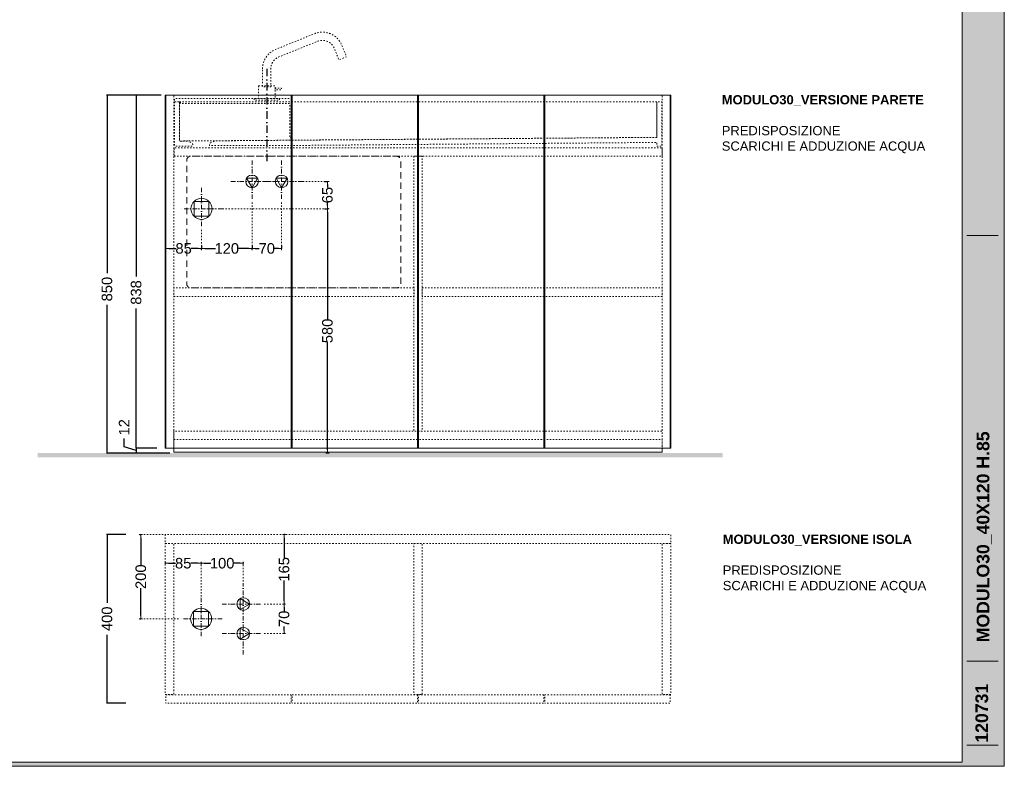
# Model space of a CAD drawing. Header units: millimetres. Extents: x 23321 to 49942, y -33706 to -16645.
# Tile 6 of 27: x 25284 to 27621, y -26655 to -24883. Entities that reach past the tile are written whole.
import ezdxf

# ---------------------------------------------------------------- set-up
doc = ezdxf.new("R2010")
doc.units = ezdxf.units.MM
doc.header["$MEASUREMENT"] = 0
for name, pattern in [('AStair_dashed', [1800, 800, -1000]), ('Punto & Linea', [67.027776, 35.277777, -17.638888, 0, -14.111111]), ('Tratteggio', [25, 15, -10])]:
    doc.linetypes.add(name, pattern=pattern)
doc.layers.add('091-Quote lineari.XII', color=7, linetype='Continuous')
for name, color, linetype, lineweight in [('0_Num_Penna__1', 7, 'Continuous', 9), ('0_Num_Penna__10', 1, 'Continuous', 18), ('0_Num_Penna__21', 7, 'Continuous', 20), ('Quote_nere', 7, 'Continuous', 15), ('Retini_Num_Penna__1', 7, 'Continuous', 9), ('squadratura_schede', 8, 'Continuous', 13), ('Strumenti_Num_Penna__91', 255, 'Continuous', 13), ('Testi_Num_Penna__1', 7, 'Continuous', 9), ('Testi_Num_Penna__91', 255, 'Continuous', 13)]:
    doc.layers.add(name, color=color, linetype=linetype, lineweight=lineweight)
doc.layers.add('0_Num_Penna__95', color=7, linetype='Continuous', lineweight=13, true_color=0x616161)
doc.styles.add('GENERATED_STYLE_1', font='swiss.ttf')
doc.styles.add('GENERATED_STYLE_4', font='arialbd.ttf')
doc.styles.add('SEACAD_arial_ttf', font='arial.ttf')
doc.styles.get("Standard").update_dxf_attribs({"font": 'txt', "bigfont": 'BIGFONT.SHX'})
doc.dimstyles.new('GENERATED_STYLE__7', dxfattribs={"dimtxt": 25, "dimasz": 7.6, "dimexe": 0.18, "dimexo": 6, "dimgap": 0.09, "dimtad": 0, "dimtih": 1, "dimtoh": 1, "dimdec": 0, "dimzin": 0, "dimdsep": 46, "dimtxsty": 'GENERATED_STYLE_1', "dimblk": 'ARROWHEAD_0', "dimblk1": 'ARROWHEAD_0', "dimblk2": 'ARROWHEAD_0', "dimcen": 0.09, "dimclrd": 256, "dimclre": 256, "dimclrt": 5, "dimazin": 0, "dimtfac": 1, "dimtdec": 4, "dimtmove": 0, "dimatfit": 3, "dimfxl": 1, "dimtolj": 1, "dimtzin": 0, "dimarcsym": 0})
doc.dimstyles.get("Standard").update_dxf_attribs({"dimtxt": 0.18, "dimasz": 0.18, "dimexe": 0.18, "dimexo": 0.0625, "dimgap": 0.09, "dimtad": 0, "dimtih": 1, "dimtoh": 1, "dimdec": 4, "dimzin": 0, "dimdsep": 46, "dimtxsty": 'Standard', "dimcen": 0.09, "dimadec": 0, "dimazin": 0, "dimtfac": 1, "dimtdec": 4, "dimtofl": 0, "dimtmove": 0, "dimatfit": 3, "dimfxl": 1, "dimtolj": 1, "dimtzin": 0, "dimarcsym": 0})

# ---------------------------------------------------------------- blocks, each defined once
blk = doc.blocks.new('ARROWHEAD_0')
at = {"color": 0, "linetype": 'Continuous', "lineweight": 0}
for p, q in [((0, 0), (-1, 0)), ((0, -0.5), (0, 0.5))]:
    blk.add_line(p, q, dxfattribs=at)
blk = doc.blocks.new('*D100')
at = {"layer": '091-Quote lineari.XII', "color": 161, "linetype": 'Continuous', "lineweight": -2, "true_color": 0x3fa3ff}
for p, q in [((26007.2, -25331.6), (26014.4, -25331.6)), ((26014.2, -25339.2), (26014.2, -25594)), ((26014.2, -25904), (26014.2, -25649.3)), ((26016.4, -25911.6), (26014.4, -25911.6))]:
    blk.add_line(p, q, dxfattribs=at)
at = {"layer": 'Defpoints', "color": 0, "linetype": 'Continuous'}
for p in [(26001.2, -25331.6), (26014.2, -25331.6), (26010.4, -25911.6)]:
    blk.add_point(p, dxfattribs=at)
at = {"layer": '091-Quote lineari.XII', "color": 161, "linetype": 'Continuous', "lineweight": -2, "true_color": 0x3fa3ff, "xscale": 7.6, "yscale": 7.6, "zscale": 7.6}
for p, rotation in [((26014.2, -25331.6), 90), ((26014.2, -25911.6), 270)]:
    blk.add_blockref('ARROWHEAD_0', p, dxfattribs=dict(at, rotation=rotation))
at = {"layer": '091-Quote lineari.XII', "color": 5, "linetype": 'Continuous', "lineweight": 13, "insert": (26014.2, -25621.6), "char_height": 25, "attachment_point": 5, "rotation": 90, "style": 'GENERATED_STYLE_1'}
blk.add_mtext('\\A1;580', dxfattribs=at)
blk = doc.blocks.new('*D101')
at = {"layer": '091-Quote lineari.XII', "color": 161, "linetype": 'Continuous', "lineweight": -2, "true_color": 0x3fa3ff}
for p, q in [((26007.2, -25266.6), (26014.4, -25266.6)), ((26014.2, -25274.2), (26014.2, -25281.2)), ((26014.2, -25324), (26014.2, -25317)), ((26016.4, -25331.6), (26014.4, -25331.6))]:
    blk.add_line(p, q, dxfattribs=at)
at = {"layer": 'Defpoints', "color": 0, "linetype": 'Continuous'}
for p in [(26001.2, -25266.6), (26014.2, -25266.6), (26010.4, -25331.6)]:
    blk.add_point(p, dxfattribs=at)
at = {"layer": '091-Quote lineari.XII', "color": 161, "linetype": 'Continuous', "lineweight": -2, "true_color": 0x3fa3ff, "xscale": 7.6, "yscale": 7.6, "zscale": 7.6}
for p, rotation in [((26014.2, -25266.6), 90), ((26014.2, -25331.6), 270)]:
    blk.add_blockref('ARROWHEAD_0', p, dxfattribs=dict(at, rotation=rotation))
at = {"layer": '091-Quote lineari.XII', "color": 5, "linetype": 'Continuous', "lineweight": 13, "insert": (26014.2, -25299.1), "char_height": 25, "attachment_point": 5, "rotation": 90, "style": 'GENERATED_STYLE_1'}
blk.add_mtext('\\A1;65', dxfattribs=at)
blk = doc.blocks.new('*D102')
at = {"layer": '091-Quote lineari.XII', "color": 161, "linetype": 'Continuous', "lineweight": -2, "true_color": 0x3fa3ff}
for p, q in [((25630.3, -25428), (25630.3, -25426)), ((25637.9, -25425.8), (25654.9, -25425.8)), ((25707.7, -25425.8), (25690.6, -25425.8)), ((25715.3, -25418.7), (25715.3, -25426))]:
    blk.add_line(p, q, dxfattribs=at)
at = {"layer": 'Defpoints', "color": 0, "linetype": 'Continuous'}
for p in [(25630.3, -25422), (25715.3, -25412.7), (25715.3, -25425.8)]:
    blk.add_point(p, dxfattribs=at)
at = {"layer": '091-Quote lineari.XII', "color": 161, "linetype": 'Continuous', "lineweight": -2, "true_color": 0x3fa3ff, "xscale": 7.6, "yscale": 7.6, "zscale": 7.6, "rotation": 180}
blk.add_blockref('ARROWHEAD_0', (25630.3, -25425.8), dxfattribs=at)
at = {"layer": '091-Quote lineari.XII', "color": 161, "linetype": 'Continuous', "lineweight": -2, "true_color": 0x3fa3ff, "xscale": 7.6, "yscale": 7.6, "zscale": 7.6}
blk.add_blockref('ARROWHEAD_0', (25715.3, -25425.8), dxfattribs=at)
at = {"layer": '091-Quote lineari.XII', "color": 5, "linetype": 'Continuous', "lineweight": 13, "insert": (25672.8, -25425.8), "char_height": 25, "attachment_point": 5, "style": 'GENERATED_STYLE_1'}
blk.add_mtext('\\A1;85', dxfattribs=at)
blk = doc.blocks.new('*D103')
at = {"layer": '091-Quote lineari.XII', "color": 161, "linetype": 'Continuous', "lineweight": -2, "true_color": 0x3fa3ff}
for p, q in [((25715.3, -25428), (25715.3, -25426)), ((25722.9, -25425.8), (25748.8, -25425.8)), ((25827.7, -25425.8), (25801.7, -25425.8)), ((25835.3, -25418.7), (25835.3, -25426))]:
    blk.add_line(p, q, dxfattribs=at)
at = {"layer": 'Defpoints', "color": 0, "linetype": 'Continuous'}
for p in [(25715.3, -25422), (25835.3, -25412.7), (25835.3, -25425.8)]:
    blk.add_point(p, dxfattribs=at)
at = {"layer": '091-Quote lineari.XII', "color": 161, "linetype": 'Continuous', "lineweight": -2, "true_color": 0x3fa3ff, "xscale": 7.6, "yscale": 7.6, "zscale": 7.6, "rotation": 180}
blk.add_blockref('ARROWHEAD_0', (25715.3, -25425.8), dxfattribs=at)
at = {"layer": '091-Quote lineari.XII', "color": 161, "linetype": 'Continuous', "lineweight": -2, "true_color": 0x3fa3ff, "xscale": 7.6, "yscale": 7.6, "zscale": 7.6}
blk.add_blockref('ARROWHEAD_0', (25835.3, -25425.8), dxfattribs=at)
at = {"layer": '091-Quote lineari.XII', "color": 5, "linetype": 'Continuous', "lineweight": 13, "insert": (25775.3, -25425.8), "char_height": 25, "attachment_point": 5, "style": 'GENERATED_STYLE_1'}
blk.add_mtext('\\A1;120', dxfattribs=at)
blk = doc.blocks.new('*D104')
at = {"layer": '091-Quote lineari.XII', "color": 161, "linetype": 'Continuous', "lineweight": -2, "true_color": 0x3fa3ff}
for p, q in [((25835.3, -25428), (25835.3, -25426)), ((25842.9, -25425.8), (25852.4, -25425.8)), ((25897.7, -25425.8), (25888.2, -25425.8)), ((25905.3, -25418.7), (25905.3, -25426))]:
    blk.add_line(p, q, dxfattribs=at)
at = {"layer": 'Defpoints', "color": 0, "linetype": 'Continuous'}
for p in [(25835.3, -25422), (25905.3, -25412.7), (25905.3, -25425.8)]:
    blk.add_point(p, dxfattribs=at)
at = {"layer": '091-Quote lineari.XII', "color": 161, "linetype": 'Continuous', "lineweight": -2, "true_color": 0x3fa3ff, "xscale": 7.6, "yscale": 7.6, "zscale": 7.6, "rotation": 180}
blk.add_blockref('ARROWHEAD_0', (25835.3, -25425.8), dxfattribs=at)
at = {"layer": '091-Quote lineari.XII', "color": 161, "linetype": 'Continuous', "lineweight": -2, "true_color": 0x3fa3ff, "xscale": 7.6, "yscale": 7.6, "zscale": 7.6}
blk.add_blockref('ARROWHEAD_0', (25905.3, -25425.8), dxfattribs=at)
at = {"layer": '091-Quote lineari.XII', "color": 5, "linetype": 'Continuous', "lineweight": 13, "insert": (25870.3, -25425.8), "char_height": 25, "attachment_point": 5, "style": 'GENERATED_STYLE_1'}
blk.add_mtext('\\A1;70', dxfattribs=at)
blk = doc.blocks.new('*D122')
at = {"layer": 'Defpoints', "color": 0, "ltscale": 0.5}
for p in [(25629.3, -25061.6), (25490.9, -25911.6), (25650.3, -25911.6)]:
    blk.add_point(p, dxfattribs=at)
at = {"layer": 'Quote_nere', "color": 0, "linetype": 'Continuous', "lineweight": -2, "ltscale": 0.5}
for p, q in [((25619.3, -25061.6), (25489.9, -25061.6)), ((25640.3, -25911.6), (25489.9, -25911.6))]:
    blk.add_line(p, q, dxfattribs=at)
at = {"layer": 'Quote_nere', "color": 0, "lineweight": -2, "ltscale": 0.5}
for p, q in [((25490.9, -25061.6), (25490.9, -25484.7)), ((25490.9, -25911.6), (25490.9, -25559.9))]:
    blk.add_line(p, q, dxfattribs=at)
at = {"layer": 'Quote_nere', "color": 0, "ltscale": 0.5, "insert": (25490.9, -25522.3), "char_height": 25, "attachment_point": 5, "rotation": 90, "style": 'SEACAD_arial_ttf'}
blk.add_mtext('\\A1;850', dxfattribs=at)
blk = doc.blocks.new('_None')
blk = doc.blocks.new('*D123')
at = {"layer": 'Defpoints', "color": 0, "ltscale": 0.5}
for p in [(25619.3, -25061.6), (25560.1, -25899.6), (25619.3, -25899.6)]:
    blk.add_point(p, dxfattribs=at)
at = {"layer": 'Quote_nere', "color": 0, "linetype": 'Continuous', "lineweight": -2, "ltscale": 0.5}
for p, q in [((25609.3, -25061.6), (25559.1, -25061.6)), ((25609.3, -25899.6), (25559.1, -25899.6))]:
    blk.add_line(p, q, dxfattribs=at)
at = {"layer": 'Quote_nere', "color": 0, "lineweight": -2, "ltscale": 0.5}
for p, q in [((25560.1, -25061.6), (25560.1, -25492.7)), ((25560.1, -25899.6), (25560.1, -25568))]:
    blk.add_line(p, q, dxfattribs=at)
at = {"layer": 'Quote_nere', "color": 0, "ltscale": 0.5, "insert": (25560.1, -25530.3), "char_height": 25, "attachment_point": 5, "rotation": 90, "style": 'SEACAD_arial_ttf'}
blk.add_mtext('\\A1;838', dxfattribs=at)
blk = doc.blocks.new('*D124')
at = {"layer": 'Defpoints', "color": 0, "ltscale": 0.5}
for p in [(25560.1, -25899.6), (25619.3, -25899.6), (25650.3, -25911.6)]:
    blk.add_point(p, dxfattribs=at)
at = {"layer": 'Quote_nere', "color": 0, "lineweight": -2, "ltscale": 0.5}
for p, q in [((25531.5, -25897.1), (25531.5, -25877.1)), ((25560.1, -25905.6), (25531.5, -25897.1)), ((25560.1, -25899.6), (25560.1, -25911.6))]:
    blk.add_line(p, q, dxfattribs=at)
at = {"layer": 'Quote_nere', "color": 0, "linetype": 'Continuous', "lineweight": -2, "ltscale": 0.5}
for p, q in [((25609.3, -25899.6), (25559.1, -25899.6)), ((25640.3, -25911.6), (25559.1, -25911.6))]:
    blk.add_line(p, q, dxfattribs=at)
at = {"layer": 'Quote_nere', "color": 0, "ltscale": 0.5, "insert": (25531.5, -25850.5), "char_height": 25, "attachment_point": 5, "rotation": 90, "style": 'SEACAD_arial_ttf'}
blk.add_mtext('\\A1;12', dxfattribs=at)
blk = doc.blocks.new('*D140')
at = {"layer": 'Defpoints', "color": 0, "ltscale": 0.5}
for p in [(25545.9, -26105.2), (25490.9, -26505.2), (25545.9, -26505.2)]:
    blk.add_point(p, dxfattribs=at)
at = {"layer": 'Quote_nere', "color": 0, "linetype": 'Continuous', "lineweight": -2, "ltscale": 0.5}
for p, q in [((25535.9, -26105.2), (25489.9, -26105.2)), ((25535.9, -26505.2), (25489.9, -26505.2))]:
    blk.add_line(p, q, dxfattribs=at)
at = {"layer": 'Quote_nere', "color": 0, "lineweight": -2, "ltscale": 0.5}
for p, q in [((25490.9, -26105.2), (25490.9, -26267.1)), ((25490.9, -26505.2), (25490.9, -26343.3))]:
    blk.add_line(p, q, dxfattribs=at)
at = {"layer": 'Quote_nere', "color": 0, "ltscale": 0.5, "insert": (25490.9, -26305.2), "char_height": 25, "attachment_point": 5, "rotation": 90, "style": 'SEACAD_arial_ttf'}
blk.add_mtext('\\A1;400', dxfattribs=at)
blk = doc.blocks.new('*D141')
at = {"layer": '091-Quote lineari.XII', "color": 161, "linetype": 'Continuous', "lineweight": -2, "true_color": 0x3fa3ff}
for p, q in [((25569, -26105.2), (25571, -26105.2)), ((25571.2, -26112.8), (25571.2, -26177.6)), ((25571.2, -26297.6), (25571.2, -26232.8)), ((25569, -26305.2), (25571, -26305.2))]:
    blk.add_line(p, q, dxfattribs=at)
at = {"layer": 'Defpoints', "color": 0, "linetype": 'Continuous'}
for p in [(25571.2, -26105.2), (25575, -26105.2), (25575, -26305.2)]:
    blk.add_point(p, dxfattribs=at)
at = {"layer": '091-Quote lineari.XII', "color": 161, "linetype": 'Continuous', "lineweight": -2, "true_color": 0x3fa3ff, "xscale": 7.6, "yscale": 7.6, "zscale": 7.6}
for p, rotation in [((25571.2, -26105.2), 90), ((25571.2, -26305.2), 270)]:
    blk.add_blockref('ARROWHEAD_0', p, dxfattribs=dict(at, rotation=rotation))
at = {"layer": '091-Quote lineari.XII', "color": 5, "linetype": 'Continuous', "lineweight": 13, "insert": (25571.2, -26205.2), "char_height": 25, "attachment_point": 5, "rotation": 90, "style": 'GENERATED_STYLE_1'}
blk.add_mtext('\\A1;200', dxfattribs=at)
blk = doc.blocks.new('*D142')
at = {"layer": '091-Quote lineari.XII', "color": 161, "linetype": 'Continuous', "lineweight": -2, "true_color": 0x3fa3ff}
for p, q in [((25913.4, -26270.2), (25911.4, -26270.2)), ((25911.2, -26277.8), (25911.2, -26287.3)), ((25911.2, -26332.6), (25911.2, -26323.1)), ((25913.4, -26340.2), (25911.4, -26340.2))]:
    blk.add_line(p, q, dxfattribs=at)
at = {"layer": 'Defpoints', "color": 0, "linetype": 'Continuous'}
for p in [(25907.4, -26270.2), (25911.2, -26270.2), (25907.4, -26340.2)]:
    blk.add_point(p, dxfattribs=at)
at = {"layer": '091-Quote lineari.XII', "color": 161, "linetype": 'Continuous', "lineweight": -2, "true_color": 0x3fa3ff, "xscale": 7.6, "yscale": 7.6, "zscale": 7.6}
for p, rotation in [((25911.2, -26270.2), 90), ((25911.2, -26340.2), 270)]:
    blk.add_blockref('ARROWHEAD_0', p, dxfattribs=dict(at, rotation=rotation))
at = {"layer": '091-Quote lineari.XII', "color": 5, "linetype": 'Continuous', "lineweight": 13, "insert": (25911.2, -26305.2), "char_height": 25, "attachment_point": 5, "rotation": 90, "style": 'GENERATED_STYLE_1'}
blk.add_mtext('\\A1;70', dxfattribs=at)
blk = doc.blocks.new('*D143')
at = {"layer": '091-Quote lineari.XII', "color": 161, "linetype": 'Continuous', "lineweight": -2, "true_color": 0x3fa3ff}
for p, q in [((25913.4, -26105.2), (25911.4, -26105.2)), ((25911.2, -26112.8), (25911.2, -26161.3)), ((25911.2, -26262.6), (25911.2, -26214.1)), ((25913.4, -26270.2), (25911.4, -26270.2))]:
    blk.add_line(p, q, dxfattribs=at)
at = {"layer": 'Defpoints', "color": 0, "linetype": 'Continuous'}
for p in [(25907.4, -26105.2), (25911.2, -26105.2), (25907.4, -26270.2)]:
    blk.add_point(p, dxfattribs=at)
at = {"layer": '091-Quote lineari.XII', "color": 161, "linetype": 'Continuous', "lineweight": -2, "true_color": 0x3fa3ff, "xscale": 7.6, "yscale": 7.6, "zscale": 7.6}
for p, rotation in [((25911.2, -26105.2), 90), ((25911.2, -26270.2), 270)]:
    blk.add_blockref('ARROWHEAD_0', p, dxfattribs=dict(at, rotation=rotation))
at = {"layer": '091-Quote lineari.XII', "color": 5, "linetype": 'Continuous', "lineweight": 13, "insert": (25911.2, -26187.7), "char_height": 25, "attachment_point": 5, "rotation": 90, "style": 'GENERATED_STYLE_1'}
blk.add_mtext('\\A1;165', dxfattribs=at)
blk = doc.blocks.new('*D144')
at = {"layer": '091-Quote lineari.XII', "color": 161, "linetype": 'Continuous', "lineweight": -2, "true_color": 0x3fa3ff}
for p, q in [((25714.3, -26171.1), (25714.3, -26173.1)), ((25721.9, -26173.3), (25737.8, -26173.3)), ((25806.7, -26173.3), (25790.7, -26173.3)), ((25814.3, -26171.1), (25814.3, -26173.1))]:
    blk.add_line(p, q, dxfattribs=at)
at = {"layer": 'Defpoints', "color": 0, "linetype": 'Continuous'}
for p in [(25714.3, -26173.3), (25714.3, -26177.1), (25814.3, -26177.1)]:
    blk.add_point(p, dxfattribs=at)
at = {"layer": '091-Quote lineari.XII', "color": 161, "linetype": 'Continuous', "lineweight": -2, "true_color": 0x3fa3ff, "xscale": 7.6, "yscale": 7.6, "zscale": 7.6, "rotation": 180}
blk.add_blockref('ARROWHEAD_0', (25714.3, -26173.3), dxfattribs=at)
at = {"layer": '091-Quote lineari.XII', "color": 161, "linetype": 'Continuous', "lineweight": -2, "true_color": 0x3fa3ff, "xscale": 7.6, "yscale": 7.6, "zscale": 7.6}
blk.add_blockref('ARROWHEAD_0', (25814.3, -26173.3), dxfattribs=at)
at = {"layer": '091-Quote lineari.XII', "color": 5, "linetype": 'Continuous', "lineweight": 13, "insert": (25764.3, -26173.3), "char_height": 25, "attachment_point": 5, "style": 'GENERATED_STYLE_1'}
blk.add_mtext('\\A1;100', dxfattribs=at)
blk = doc.blocks.new('*D145')
at = {"layer": '091-Quote lineari.XII', "color": 161, "linetype": 'Continuous', "lineweight": -2, "true_color": 0x3fa3ff}
for p, q in [((25629.3, -26171.1), (25629.3, -26173.1)), ((25636.9, -26173.3), (25653.9, -26173.3)), ((25706.7, -26173.3), (25689.6, -26173.3)), ((25714.3, -26171.1), (25714.3, -26173.1))]:
    blk.add_line(p, q, dxfattribs=at)
at = {"layer": 'Defpoints', "color": 0, "linetype": 'Continuous'}
for p in [(25629.3, -26173.3), (25629.3, -26177.1), (25714.3, -26177.1)]:
    blk.add_point(p, dxfattribs=at)
at = {"layer": '091-Quote lineari.XII', "color": 161, "linetype": 'Continuous', "lineweight": -2, "true_color": 0x3fa3ff, "xscale": 7.6, "yscale": 7.6, "zscale": 7.6, "rotation": 180}
blk.add_blockref('ARROWHEAD_0', (25629.3, -26173.3), dxfattribs=at)
at = {"layer": '091-Quote lineari.XII', "color": 161, "linetype": 'Continuous', "lineweight": -2, "true_color": 0x3fa3ff, "xscale": 7.6, "yscale": 7.6, "zscale": 7.6}
blk.add_blockref('ARROWHEAD_0', (25714.3, -26173.3), dxfattribs=at)
at = {"layer": '091-Quote lineari.XII', "color": 5, "linetype": 'Continuous', "lineweight": 13, "insert": (25671.8, -26173.3), "char_height": 25, "attachment_point": 5, "style": 'GENERATED_STYLE_1'}
blk.add_mtext('\\A1;85', dxfattribs=at)

msp = doc.modelspace()

# ---------------------------------------------------------------- hatches: boundary and pattern name
at = {"layer": 'Retini_Num_Penna__1', "linetype": 'Continuous'}
msp.add_hatch(color=253, dxfattribs=at).paths.add_polyline_path([(25326.612, -25911.623), (25326.612, -25921.623), (26952.835, -25921.623), (26952.835, -25911.623)])
msp.add_hatch(color=253, dxfattribs=at).paths.add_polyline_path([(25326.612, -25911.623), (25326.612, -25921.623), (26952.835, -25921.623), (26952.835, -25911.623)])
at = {"layer": 'squadratura_schede', "linetype": 'Continuous', "ltscale": 0.01}
h = msp.add_hatch(color=256, dxfattribs=at)
h.paths.add_polyline_path([(23321.25, -26655.437), (27621.25, -26655.437), (27621.25, -23695.435), (23321.25, -23695.435)])
h.paths.add_polyline_path([(27521.292, -23705.554), (27521.292, -26645.318), (23421.269, -26645.318), (23421.269, -23705.554)], flags=16)

# ---------------------------------------------------------------- linework, layer by layer
at = {"color": 253, "linetype": 'Punto & Linea', "ltscale": 0.5}
msp.add_lwpolyline([(25870.267, -24999.081), (25870.267, -25226.941)], dxfattribs=at)
at = {"layer": '0_Num_Penna__1', "linetype": 'Continuous', "flags": 128}
for points in [[(25928.267, -25061.623), (25630.267, -25061.623), (25630.267, -25899.623), (25928.267, -25899.623)], [(25930.267, -25061.623), (25930.267, -25899.623), (25928.267, -25899.623), (25928.267, -25061.623)], [(25930.267, -25061.623), (25930.267, -25899.623), (26228.267, -25899.623), (26228.267, -25061.623)], [(26230.267, -25061.623), (26230.267, -25899.623), (26528.267, -25899.623), (26528.267, -25061.623)], [(26530.267, -25061.623), (26530.267, -25899.623), (26528.267, -25899.623), (26528.267, -25061.623)], [(26530.267, -25061.623), (26530.267, -25899.623), (26828.267, -25899.623), (26828.267, -25061.623)]]:
    msp.add_lwpolyline(points, close=True, dxfattribs=at)
at = {"layer": '0_Num_Penna__10', "linetype": 'Punto & Linea', "ltscale": 0.3}
for p, q in [((25835.267, -25216.624), (25835.267, -25316.624)), ((25905.267, -25216.624), (25905.267, -25316.624)), ((25785.267, -25266.624), (25885.267, -25266.624)), ((25955.267, -25266.624), (25855.267, -25266.624)), ((25715.267, -25281.624), (25715.267, -25381.624)), ((25765.267, -25331.624), (25665.267, -25331.624)), ((25814.267, -26390.219), (25814.267, -26220.219)), ((25714.267, -26255.219), (25714.267, -26355.219)), ((25764.267, -26270.219), (25864.267, -26270.219)), ((25764.267, -26305.219), (25664.267, -26305.219)), ((25764.267, -26340.219), (25864.267, -26340.219))]:
    msp.add_line(p, q, dxfattribs=at)
at = {"layer": '0_Num_Penna__10', "linetype": 'Tratteggio', "flags": 128}
msp.add_lwpolyline([(25934.178, -25519.623), (25929.178, -25519.623), (25690.178, -25519.623, -0.41421356), (25680.178, -25509.623), (25680.178, -25216.623, -0.41421356), (25690.178, -25206.623), (25929.178, -25206.623), (25934.178, -25206.623), (25939.178, -25206.623), (26178.178, -25206.623, -0.41421356), (26188.178, -25216.623), (26188.178, -25509.623, -0.41421356), (26178.178, -25519.623), (25939.178, -25519.623)], format="xyb", close=True, dxfattribs=at)
at = {"layer": '0_Num_Penna__10', "linetype": 'Continuous', "flags": 128}
for points in [[(25835.267, -25281.624), (25822.276, -25259.124), (25848.257, -25259.124)], [(25905.267, -25281.624), (25918.257, -25259.124), (25892.276, -25259.124)], [(25732.944, -25313.946), (25697.589, -25313.946), (25697.589, -25349.301), (25732.944, -25349.301)], [(25829.267, -26270.219), (25806.767, -26257.228), (25806.767, -26283.209)], [(25731.944, -26287.541), (25696.589, -26287.541), (25696.589, -26322.896), (25731.944, -26322.896)], [(25829.267, -26340.219), (25806.767, -26353.209), (25806.767, -26327.228)]]:
    msp.add_lwpolyline(points, close=True, dxfattribs=at)
at = {"layer": '0_Num_Penna__10', "linetype": 'Continuous'}
for centre, radius in [((25835.267, -25266.624), 15), ((25905.267, -25266.624), 15), ((25715.267, -25331.624), 25), ((25814.267, -26270.219), 15), ((25714.267, -26305.219), 25), ((25814.267, -26340.219), 15)]:
    msp.add_circle(centre, radius, dxfattribs=at)
at = {"layer": '0_Num_Penna__21'}
msp.add_lwpolyline([(25629.267, -25061.623), (26829.267, -25061.623), (26829.267, -25899.623), (25629.267, -25899.623), (25629.267, -25061.623)], dxfattribs=at)
msp.add_lwpolyline([(25649.267, -25899.623), (26809.267, -25899.623), (26809.267, -25909.623), (25649.267, -25909.623)], close=True, dxfattribs=at)
at = {"layer": '0_Num_Penna__95', "linetype": 'AStair_dashed', "ltscale": 0.004, "flags": 128}
for points in [[(25860.193, -24999.217, -0.30570505), (25891.327, -24953.055), (25983.657, -24915.741, -0.41336539), (26048.42, -24943.114), (26059.653, -24970.677), (26041.576, -24977.958), (26030.347, -24950.355, 0.41355076), (25991.043, -24933.73), (25898.662, -24971.071, 0.30569603), (25879.772, -24999.081), (25879.772, -25041.623), (25860.193, -25041.623)], [(25651.267, -25077.623), (25651.267, -25182.623), (25662.767, -25182.623), (25694.404, -25182.465), (25694.404, -25179.17, 0.30277564), (25691.327, -25174.555), (25681.665, -25170.529), (25663.267, -25170.621), (25663.267, -25077.623)]]:
    msp.add_lwpolyline(points, format="xyb", close=True, dxfattribs=at)
for points in [[(25850.267, -25039.623), (25850.267, -25069.623), (25890.267, -25069.623), (25890.267, -25049.373), (25890.267, -25045.373), (25890.267, -25039.623)], [(25890.267, -25045.373), (25890.267, -25049.373), (25905.267, -25049.373), (25905.267, -25045.373)], [(25629.267, -25061.623), (25649.267, -25061.623), (25649.267, -25899.623), (25629.267, -25899.623)], [(25930.767, -25069.623), (25651.267, -25069.623), (25651.267, -25077.623), (25665.767, -25077.623), (25665.767, -25081.623), (25924.767, -25081.623), (25924.767, -25163.313), (25930.767, -25163.313)], [(25663.267, -25077.623), (25663.267, -25170.623), (25678.348, -25170.623), (26796.267, -25161.946), (26796.267, -25077.623)], [(25840.267, -25069.623), (25840.267, -25073.623), (25900.267, -25073.623), (25900.267, -25069.623)], [(26829.267, -25061.623), (26809.267, -25061.623), (26809.267, -25899.623), (26829.267, -25899.623)], [(25650.267, -25206.623), (26809.267, -25206.623), (26809.267, -25186.623), (25650.267, -25186.623)], [(26219.267, -25206.623), (26219.267, -25859.623), (26239.267, -25859.623), (26239.267, -25206.623)], [(26219.767, -25519.623), (25649.267, -25519.623), (25649.267, -25539.623), (26219.767, -25539.623)], [(26238.767, -25519.623), (26809.267, -25519.623), (26809.267, -25539.623), (26238.767, -25539.623)], [(25649.267, -25879.623), (26809.267, -25879.623), (26809.267, -25859.623), (25649.267, -25859.623)], [(25649.267, -25879.623), (26809.267, -25879.623), (26809.267, -25909.623), (25649.267, -25909.623)]]:
    msp.add_lwpolyline(points, close=True, dxfattribs=at)
msp.add_lwpolyline([(26796.267, -25161.446), (26795.767, -25161.95), (25747.938, -25170.197), (25737.481, -25174.555, 0.30277564), (25734.404, -25179.17), (25734.404, -25181.323), (25919.267, -25181.323), (26796.267, -25173.95), (26796.267, -25173.95), (26796.267, -25182.623), (26808.267, -25182.623), (26808.267, -25077.623), (26796.267, -25077.623), (26796.267, -25161.446)], format="xyb", dxfattribs=at)
at = {"layer": '0_Num_Penna__95', "color": 161, "linetype": 'AStair_dashed', "ltscale": 0.004, "true_color": 0x3fa3ff, "flags": 128}
for points in [[(25955.447, -25266.624), (26014.418, -25266.624)], [(25765.267, -25331.624), (26014.238, -25331.624)], [(25835.267, -25316.624), (25835.267, -25418.705)], [(25905.267, -25316.624), (25905.267, -25418.705)], [(25715.267, -25381.624), (25715.267, -25418.705)], [(25578.067, -26105.219), (25629.267, -26105.219)], [(25714.267, -26177.1), (25714.267, -26255.219)], [(25814.267, -26177.1), (25814.267, -26220.219)], [(25864.267, -26270.219), (25907.385, -26270.219)], [(25578.067, -26305.219), (25664.267, -26305.219)], [(25864.267, -26340.219), (25907.385, -26340.219)]]:
    msp.add_lwpolyline(points, dxfattribs=at)
at = {"layer": 'Retini_Num_Penna__1', "linetype": 'AStair_dashed', "ltscale": 0.004, "flags": 128}
for points in [[(25629.267, -26105.219), (25629.267, -26126.219), (26829.267, -26126.219), (26829.267, -26105.219)], [(25629.267, -26126.219), (25649.267, -26126.219), (25649.267, -26485.219), (25629.267, -26485.219)], [(26219.267, -26126.219), (26239.267, -26126.219), (26239.267, -26485.219), (26219.267, -26485.219)], [(26829.267, -26126.219), (26809.267, -26126.219), (26809.267, -26485.219), (26829.267, -26485.219)], [(25928.267, -26485.719), (25928.267, -26505.719), (25630.267, -26505.719), (25630.267, -26485.719)], [(26228.267, -26485.719), (26228.267, -26505.719), (25930.267, -26505.719), (25930.267, -26485.719)], [(26528.267, -26485.719), (26230.267, -26485.719), (26230.267, -26505.719), (26528.267, -26505.719)], [(26828.267, -26485.719), (26530.267, -26485.719), (26530.267, -26505.719), (26828.267, -26505.719)]]:
    msp.add_lwpolyline(points, close=True, dxfattribs=at)
at = {"layer": 'squadratura_schede', "linetype": 'Continuous', "ltscale": 0.01, "flags": 128}
for points in [[(23321.25, -26655.437), (27621.25, -26655.437), (27621.25, -23695.435), (23321.25, -23695.435)], [(27521.292, -23705.554), (27521.292, -26645.318), (23421.269, -26645.318), (23421.269, -23705.554)]]:
    msp.add_lwpolyline(points, close=True, dxfattribs=at)
at = {"layer": 'Strumenti_Num_Penna__91', "linetype": 'Continuous'}
for p, q in [((27531.928, -25395.242), (27606.928, -25395.242)), ((27531.928, -26405.437), (27606.928, -26405.437)), ((27531.928, -26605.437), (27606.928, -26605.437))]:
    msp.add_line(p, q, dxfattribs=at)

# ---------------------------------------------------------------- texts
at = {"layer": 'Testi_Num_Penna__1', "linetype": 'Continuous', "char_height": 22, "width": 537.04099, "attachment_point": 1, "style": 'GENERATED_STYLE_4'}
for s, insert in [('MODULO30_VERSIONE PARETE\\P{\\fArial|b0|i0|c0|p34;\\PPREDISPOSIZIONE \\PSCARICHI E ADDUZIONE ACQUA }', (26950.535, -25061.623)), ('MODULO30_VERSIONE ISOLA{\\fArial|b0|i0|c0|p34;\\P\\PPREDISPOSIZIONE \\PSCARICHI E ADDUZIONE ACQUA }', (26952.835, -26105.219))]:
    msp.add_mtext(s, dxfattribs=dict(at, insert=insert))
at = {"layer": 'Testi_Num_Penna__91', "linetype": 'Continuous', "attachment_point": 4, "rotation": 90, "style": 'GENERATED_STYLE_4'}
for s, insert, char_height in [('{\\pt626.357;MODULO30_40X120 H.85}', (27573.411, -26360.964), 30.00118), ('\\pt1029.9;120731', (27567.965, -26599.246), 30.00002)]:
    msp.add_mtext(s, dxfattribs=dict(at, insert=insert, char_height=char_height))

# ---------------------------------------------------------------- dimensions: what is measured, and where the dimension line sits
at = {"layer": '091-Quote lineari.XII', "color": 161, "linetype": 'Continuous', "lineweight": 13, "true_color": 0x3fa3ff}
for base, p1, p2, picture, middle in [((26014.238, -25266.624), (26010.438, -25331.624), (26001.157, -25266.624), '*D101', (26014.238, -25299.124)), ((26014.238, -25331.624), (26010.438, -25911.623), (26001.157, -25331.624), '*D100', (26014.238, -25621.623)), ((25571.214, -26105.219), (25575.014, -26305.219), (25575.014, -26105.219), '*D141', (25571.214, -26205.219)), ((25911.185, -26105.219), (25907.385, -26270.219), (25907.385, -26105.219), '*D143', (25911.185, -26187.719)), ((25911.185, -26270.219), (25907.385, -26340.219), (25907.385, -26270.219), '*D142', (25911.185, -26305.219))]:
    dim = msp.add_linear_dim(base=base, p1=p1, p2=p2, angle=90, dimstyle='GENERATED_STYLE__7', dxfattribs=at)
    dim.commit()
    dim.dimension.update_dxf_attribs({"geometry": picture, "text_midpoint": middle, "text_rotation": 90})
for base, p1, p2, picture, middle in [((25715.267, -25425.787), (25630.267, -25421.987), (25715.267, -25412.705), '*D102', (25672.767, -25425.787)), ((25835.267, -25425.787), (25715.267, -25421.987), (25835.267, -25412.705), '*D103', (25775.267, -25425.787)), ((25905.267, -25425.787), (25835.267, -25421.987), (25905.267, -25412.705), '*D104', (25870.267, -25425.787))]:
    dim = msp.add_linear_dim(base=base, p1=p1, p2=p2, dimstyle='GENERATED_STYLE__7', dxfattribs=at)
    dim.commit()
    dim.dimension.update_dxf_attribs({"geometry": picture, "text_midpoint": middle})
for base, p1, p2, picture, middle in [((25629.267, -26173.3), (25714.267, -26177.1), (25629.267, -26177.1), '*D145', (25671.767, -26173.3)), ((25714.267, -26173.3), (25814.267, -26177.1), (25714.267, -26177.1), '*D144', (25764.267, -26173.3))]:
    dim = msp.add_linear_dim(base=base, p1=p1, p2=p2, angle=180, dimstyle='GENERATED_STYLE__7', dxfattribs=at)
    dim.commit()
    dim.dimension.update_dxf_attribs({"geometry": picture, "text_midpoint": middle})
at = {"layer": 'Quote_nere', "ltscale": 0.5}
for base, p1, p2, override, picture, middle in [((25490.891, -25911.623), (25629.267, -25061.623), (25650.267, -25911.623), {"dimtxt": 25, "dimasz": 18, "dimexe": 1, "dimexo": 10, "dimgap": 10, "dimtad": 0, "dimjust": 1, "dimtoh": 0, "dimdec": 2, "dimrnd": 0, "dimzin": 8, "dimlunit": 2, "dimtxsty": 'SEACAD_arial_ttf', "dimblk1": 'None', "dimblk2": 'None', "dimsah": 1, "dimfxlon": 0}, '*D122', (25490.891, -25522.341)), ((25560.079, -25899.623), (25619.267, -25061.623), (25619.274, -25899.623), {"dimtxt": 25, "dimasz": 18, "dimexe": 1, "dimexo": 10, "dimgap": 10, "dimtad": 0, "dimjust": 1, "dimtoh": 0, "dimdec": 2, "dimrnd": 0, "dimzin": 8, "dimlunit": 2, "dimtxsty": 'SEACAD_arial_ttf', "dimblk1": 'None', "dimblk2": 'None', "dimsah": 1, "dimfxlon": 0}, '*D123', (25560.079, -25530.341)), ((25490.891, -26505.219), (25545.89, -26105.219), (25545.89, -26505.219), {"dimtxt": 25, "dimasz": 18, "dimexe": 1, "dimexo": 10, "dimgap": 10, "dimjust": 1, "dimtoh": 0, "dimdec": 2, "dimzin": 8, "dimtxsty": 'SEACAD_arial_ttf', "dimblk1": 'None', "dimblk2": 'None', "dimsah": 1}, '*D140', (25490.891, -26305.219))]:
    dim = msp.add_linear_dim(base=base, p1=p1, p2=p2, angle=90, dimstyle='Standard', override=override, dxfattribs=at)
    dim.commit()
    dim.dimension.update_dxf_attribs({"geometry": picture, "text_midpoint": middle, "dimtype": 160, "text_rotation": 90})
dim = msp.add_linear_dim(base=(25560.079, -25899.623), p1=(25650.267, -25911.623), p2=(25619.267, -25899.623), angle=90, dimstyle='Standard', override={"dimtxt": 25, "dimasz": 18, "dimexe": 1, "dimexo": 10, "dimgap": 10, "dimjust": 1, "dimtih": 1, "dimtoh": 0, "dimdec": 2, "dimzin": 8, "dimtxsty": 'SEACAD_arial_ttf', "dimblk1": 'None', "dimblk2": 'None', "dimsah": 1, "dimtmove": 1}, dxfattribs=at)
dim.commit()
dim.dimension.update_dxf_attribs({"geometry": '*D124', "text_midpoint": (25531.527, -25867.058)})

doc.saveas('drawing.dxf')
